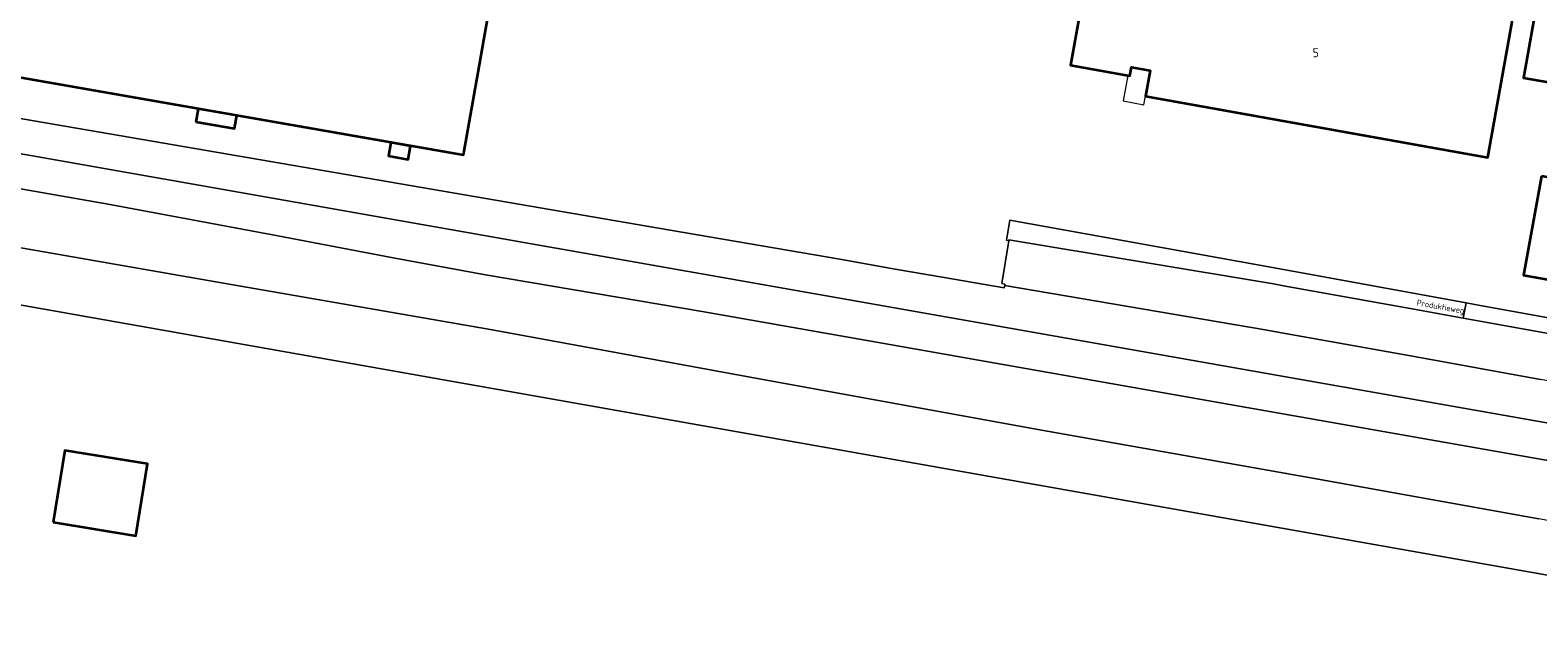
# Model space of a CAD drawing. Header units: metres. Extents: x 149984 to 156489, y 469398 to 478068.
# Tile 191 of 256: x 154049 to 154274, y 471244 to 471335. Entities that reach past the tile are written whole.
import ezdxf
from ezdxf.enums import TextEntityAlignment as Align

# ---------------------------------------------------------------- set-up
doc = ezdxf.new("R2010")
doc.units = ezdxf.units.M
doc.header["$LTSCALE"] = 0.75
for name, color, linetype, lineweight in [('B-WE-OG-BEBOUWING-GV', 6, 'Continuous', 35), ('B-WE-OG-BEBOUWING-T18', 1, 'Continuous', 18), ('B-WE-OG-BEBOUWING_LUIFEL-GV', 6, 'Continuous', 18), ('B-WE-OG-TERREIN_ERF-GV', 252, 'Continuous', 18), ('B-WE-OG-TERREIN_OEVER-GV', 252, 'Continuous', 18), ('B-WE-OG-TOPOGRAFIE-T18', 7, 'Continuous', 18), ('B-WE-OG-WATER_MEER-GV', 252, 'Continuous', 18), ('B-WE-VH-GESLOTENVERHARDING_ASFALT-GV', 252, 'Continuous', 18), ('B-WE-VH-OPENVERHARDING_BETONSTRAATSTEEN-GV', 252, 'Continuous', 18)]:
    doc.layers.add(name, color=color, linetype=linetype, lineweight=lineweight)
doc.styles.add('NLCS-ISO-M500-T18', font='NLCS-ISO.ttf', dxfattribs={"height": 0.9})
doc.styles.add('NLCS-ISO-M750-T18', font='NLCS-ISO.ttf', dxfattribs={"height": 1.35})

msp = doc.modelspace()

# ---------------------------------------------------------------- linework, layer by layer
at = {"layer": 'B-WE-OG-BEBOUWING-GV', "flags": 128}
for points in [[(154113.749, 471317.304), (154115.623, 471327.955), (154115.663, 471328.186), (154120.561, 471356.024), (154077.337, 471363.613), (154071.424, 471364.651), (154057.597, 471367.078), (154051.649, 471368.123), (154041.889, 471369.836), (154035.02, 471330.48), (154036.085, 471330.293), (154113.644, 471316.708), (154113.702, 471317.038)], [(154208.793, 471355.056), (154206.977, 471344.949), (154208.287, 471344.714), (154207.503, 471339.927), (154206.129, 471340.174), (154204.332, 471330.153), (154213.201, 471328.533), (154213.44, 471329.844), (154216.244, 471329.354), (154215.55, 471325.486), (154266.694, 471316.311), (154271.093, 471340.842), (154227.554, 471348.637), (154228.084, 471351.59), (154220.604, 471352.934), (154220.358, 471351.566), (154217.455, 471352.088), (154217.701, 471353.456)], [(154304.211, 471322.453), (154306.411, 471334.635), (154274.214, 471340.439), (154274.194, 471340.327), (154272.018, 471328.259), (154277.214, 471327.322)], [(154073.667, 471321.674), (154079.443, 471320.662), (154079.783, 471322.605), (154074.007, 471323.617)], [(154102.777, 471318.557), (154102.429, 471316.564), (154105.368, 471316.049), (154105.717, 471318.042)], [(154274.731, 471313.546), (154272.063, 471298.745), (154282.944, 471296.78), (154285.617, 471311.582)], [(154052.307, 471261.803), (154064.67, 471259.801), (154066.41, 471270.547), (154054.047, 471272.549)]]:
    msp.add_lwpolyline(points, close=True, dxfattribs=at)
at = {"layer": 'B-WE-OG-BEBOUWING_LUIFEL-GV', "flags": 128}
msp.add_lwpolyline([(154213.44, 471329.844), (154213.201, 471328.533), (154212.909, 471328.586), (154212.215, 471324.789), (154215.319, 471324.222), (154215.55, 471325.486), (154216.244, 471329.354)], close=True, dxfattribs=at)
at = {"layer": 'B-WE-OG-TERREIN_ERF-GV', "flags": 128}
for points in [[(154115.623, 471327.955), (154113.749, 471317.304), (154113.702, 471317.038), (154113.644, 471316.708), (154036.085, 471330.293), (154035.02, 471330.48), (154041.889, 471369.836), (154051.649, 471368.123), (154057.597, 471367.078), (154071.424, 471364.651), (154077.337, 471363.613), (154120.561, 471356.024), (154115.663, 471328.186)], [(154073.667, 471321.674), (154074.007, 471323.617), (154079.783, 471322.605), (154079.443, 471320.662)], [(154102.777, 471318.557), (154105.717, 471318.042), (154105.368, 471316.049), (154102.429, 471316.564)], [(154052.307, 471261.803), (154054.047, 471272.549), (154066.41, 471270.547), (154064.67, 471259.801)]]:
    msp.add_lwpolyline(points, close=True, dxfattribs=at)
for points in [[(154271.093, 471340.842), (154266.694, 471316.311), (154215.55, 471325.486), (154216.244, 471329.354), (154213.44, 471329.844), (154213.201, 471328.533), (154204.332, 471330.153), (154206.129, 471340.174)], [(154277.214, 471327.322), (154272.018, 471328.259), (154274.194, 471340.327)], [(154315.825, 471332.921), (154315.824, 471332.935), (154306.411, 471334.635), (154304.211, 471322.453), (154301.724, 471308.676), (154299.051, 471293.872), (154282.944, 471296.78), (154272.063, 471298.745), (154274.731, 471313.546)], [(154017.63, 471327.266), (154034.916, 471324.32), (154142.803, 471305.746), (154169.899, 471301.116), (154178.151, 471299.663), (154185.48, 471298.372), (154194.455, 471296.831), (154194.522, 471297.22), (154194.553, 471297.391), (154194.07, 471297.479), (154195.13, 471303.882), (154194.767, 471304.001), (154195.29, 471306.984), (154235.085, 471299.783), (154263.477, 471294.591), (154265.556, 471294.214), (154297.864, 471288.36), (154299.161, 471288.135)], [(154613.995, 471193.986), (154045.35, 471294.683), (154041.581, 471270.107), (154036.544, 471237.036)]]:
    msp.add_lwpolyline(points, dxfattribs=at)
at = {"layer": 'B-WE-OG-TERREIN_OEVER-GV', "flags": 128}
for points in [[(154000, 471325.277), (154294.156, 471273.375), (154308.831, 471270.399), (154309.211, 471271.944), (154309.242, 471272.135), (154309.742, 471275.195), (154309.547, 471276.786), (154297.673, 471278.947), (154274.585, 471283.135), (154255.445, 471286.611), (154235.315, 471290.246), (154233.431, 471290.596), (154194.522, 471297.22), (154194.455, 471296.831), (154185.48, 471298.372), (154178.151, 471299.663), (154169.899, 471301.116), (154142.803, 471305.746), (154034.916, 471324.32)], [(154276.81, 471270.85), (154228.17, 471279.4), (154173.68, 471289.03), (154149.31, 471293.32), (154116.91, 471298.78), (154103.15, 471301.35), (154085.64, 471304.65), (154060.55, 471309.34), (154030.6, 471314.58)], [(154019.759, 471307.639), (154078.948, 471297.325), (154117.38, 471290.688), (154156.484, 471283.489), (154199.469, 471275.652), (154239.42, 471268.598), (154274.311, 471262.335)]]:
    msp.add_lwpolyline(points, dxfattribs=at)
at = {"layer": 'B-WE-OG-WATER_MEER-GV', "flags": 128}
msp.add_lwpolyline([(154589.509, 471220.337), (154313.166, 471269.975), (154308.831, 471270.399), (154294.156, 471273.375), (154000, 471325.277), (153949.145, 471334.25), (153948.196, 471328.969), (154000, 471319.87), (154015.09, 471317.22), (154030.6, 471314.58), (154060.55, 471309.34), (154085.64, 471304.65), (154103.15, 471301.35), (154116.91, 471298.78), (154149.31, 471293.32), (154173.68, 471289.03), (154228.17, 471279.4), (154276.81, 471270.85), (154307.547, 471265.185), (154311.887, 471264.385), (154597.051, 471212.633)], dxfattribs=at)
at = {"layer": 'B-WE-VH-GESLOTENVERHARDING_ASFALT-GV', "flags": 128}
for points in [[(153934.315, 471216.592), (153939.324, 471249.244), (153939.705, 471251.724), (153945.691, 471250.811), (153946.106, 471253.56), (153940.141, 471254.467), (153940.314, 471255.603), (153944.767, 471284.81), (153944.775, 471284.859), (153944.986, 471286.255), (153948.524, 471309.67), (154000, 471301.702), (154045.35, 471294.683), (154613.995, 471193.986)], [(154395.967, 471240.319), (154313.973, 471255.129), (154312.268, 471256.075), (154311.604, 471257.052), (154311.015, 471258.747), (154311.082, 471259.644), (154311.452, 471262.487), (154307.135, 471263.512), (154306.159, 471259.881), (154305.615, 471258.791), (154304.718, 471258.014), (154303.827, 471257.521), (154302.534, 471257.232), (154301.272, 471257.273), (154294.827, 471258.455), (154274.311, 471262.335), (154239.42, 471268.598), (154199.469, 471275.652), (154156.484, 471283.489), (154117.38, 471290.688), (154078.948, 471297.325), (154019.759, 471307.639)], [(154297.434, 471286.099), (154295.628, 471286.427), (154276.327, 471289.901), (154263.049, 471292.314), (154256.519, 471293.495), (154236.193, 471297.174), (154234.687, 471297.424), (154195.156, 471304.042), (154195.13, 471303.882), (154194.07, 471297.479), (154194.553, 471297.391), (154194.522, 471297.22), (154233.431, 471290.596), (154235.315, 471290.246), (154255.445, 471286.611), (154274.585, 471283.135)]]:
    msp.add_lwpolyline(points, dxfattribs=at)
at = {"layer": 'B-WE-VH-OPENVERHARDING_BETONSTRAATSTEEN-GV', "flags": 128}
for points in [[(154195.29, 471306.984), (154194.767, 471304.001), (154195.13, 471303.882), (154195.156, 471304.042), (154234.687, 471297.424), (154236.193, 471297.174), (154256.519, 471293.495), (154263.049, 471292.314), (154263.477, 471294.591), (154235.085, 471299.783)], [(154297.434, 471286.099), (154297.864, 471288.36), (154265.556, 471294.214), (154263.477, 471294.591), (154263.049, 471292.314), (154276.327, 471289.901), (154295.628, 471286.427)]]:
    msp.add_lwpolyline(points, close=True, dxfattribs=at)

# ---------------------------------------------------------------- texts
at = {"layer": 'B-WE-OG-BEBOUWING-T18', "style": 'NLCS-ISO-M750-T18'}
msp.add_text('5', height=1.35, dxfattribs=at).set_placement((154241, 471332), align=Align.MIDDLE)
at = {"layer": 'B-WE-OG-TOPOGRAFIE-T18', "style": 'NLCS-ISO-M500-T18'}
msp.add_text('Produktieweg', height=0.9, rotation=349.9, dxfattribs=at).set_placement((154259.628, 471293.902), align=Align.MIDDLE)

doc.saveas('drawing.dxf')
